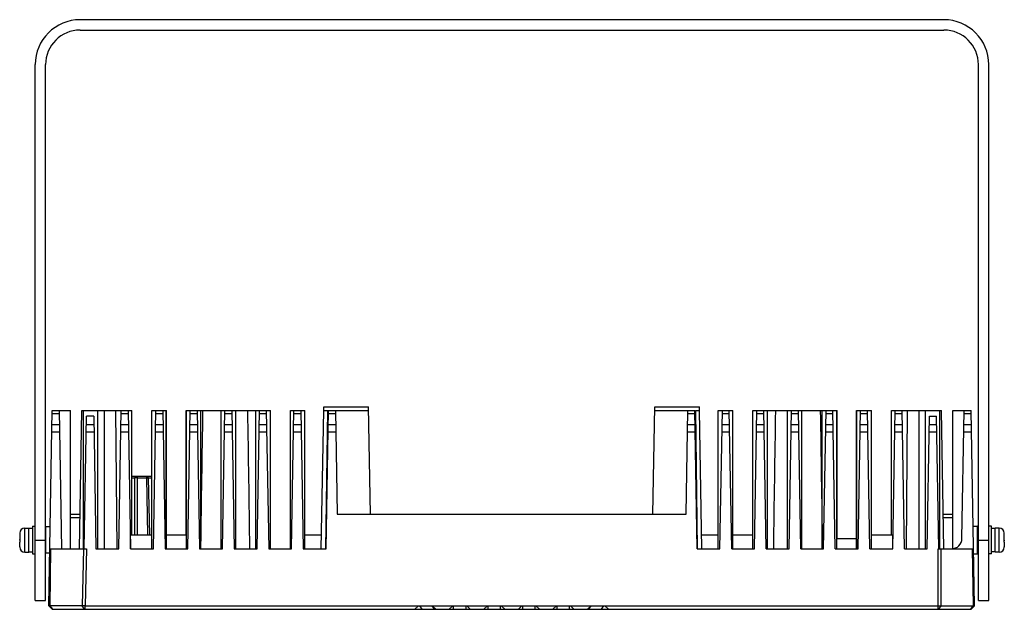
# Model space of a CAD drawing. Header units: millimetres. Extents: x 84 to 543, y 99 to 361.
# Tile 1 of 7: x 101 to 243, y 109 to 194. Entities that reach past the tile are written whole.
import ezdxf

# ---------------------------------------------------------------- set-up
doc = ezdxf.new("R2010")
doc.units = ezdxf.units.MM
doc.header["$LTSCALE"] = 0.3
doc.layers.add('00_COMPONENTS', color=7, linetype='CONTINUOUS')

msp = doc.modelspace()

# ---------------------------------------------------------------- linework, layer by layer
at = {"layer": '00_COMPONENTS', "color": 7}
for p, q in [((234.4432, 194.322), (109.4432, 194.322)), ((109.4432, 192.822), (234.4432, 192.822)), ((102.9432, 110.3224), (102.9432, 187.822)), ((104.4432, 110.3224), (104.4432, 187.822)), ((239.4432, 110.3224), (239.4432, 187.822)), ((240.9432, 110.3224), (240.9432, 187.822)), ((144.6878, 137.8255), (144.6965, 138.322)), ((144.6965, 138.322), (151.179, 138.322)), ((151.4496, 122.822), (151.179, 138.322)), ((192.3259, 122.822), (192.5965, 138.322)), ((192.5965, 138.322), (199.079, 138.322)), ((199.0877, 137.8255), (199.079, 138.322)), ((104.8966, 109.5807), (105.3896, 137.822)), ((105.3896, 137.822), (108.0244, 137.822)), ((106.3878, 137.822), (106.7369, 117.822)), ((108.0244, 117.822), (108.0244, 137.822)), ((109.3387, 117.822), (109.6878, 137.822)), ((109.6882, 137.822), (112.0039, 137.822)), ((109.9047, 117.822), (109.9047, 137.822)), ((110.0387, 117.822), (110.3737, 137.0158)), ((111.4018, 137.0158), (110.3737, 137.0158)), ((111.4018, 137.0158), (111.7369, 117.822)), ((112.0039, 117.822), (112.0039, 137.822)), ((112.0073, 137.822), (116.9244, 137.822)), ((115.0387, 117.822), (115.3878, 137.822)), ((116.3878, 137.822), (116.7369, 117.822)), ((116.9244, 119.822), (116.9244, 137.822)), ((119.8144, 117.822), (119.8144, 137.822)), ((119.8144, 137.822), (121.9539, 137.822)), ((120.0387, 117.822), (120.3878, 137.822)), ((121.3878, 137.822), (121.7369, 117.822)), ((121.9135, 117.822), (121.9135, 137.822)), ((121.9539, 117.822), (121.9539, 137.822)), ((124.7928, 119.822), (124.7928, 137.822)), ((124.7928, 137.822), (136.9744, 137.822)), ((124.8253, 117.822), (124.8253, 137.822)), ((125.0387, 117.822), (125.3878, 137.822)), ((126.3878, 137.822), (126.7369, 117.822)), ((126.9244, 117.822), (126.9244, 137.822)), ((129.8644, 117.822), (129.8644, 137.822)), ((130.0387, 117.822), (130.3878, 137.822)), ((131.3878, 137.822), (131.7369, 117.822)), ((131.9635, 117.822), (131.9635, 137.822)), ((134.8753, 117.822), (134.8753, 137.822)), ((135.0387, 117.822), (135.3878, 137.822)), ((136.3878, 137.822), (136.7369, 117.822)), ((136.9744, 117.822), (136.9744, 137.822)), ((139.8773, 117.822), (139.8773, 137.822)), ((139.8773, 137.822), (141.9765, 137.822)), ((140.0387, 117.822), (140.3878, 137.822)), ((141.3878, 137.822), (141.7369, 117.822)), ((141.9765, 117.822), (141.9765, 137.822)), ((144.3387, 117.822), (144.6878, 137.822)), ((144.6881, 137.822), (151.1878, 137.822)), ((145.0387, 117.822), (145.3878, 137.822)), ((146.3878, 137.822), (146.6496, 122.822)), ((192.5878, 137.822), (198.3878, 137.822)), ((197.1259, 122.822), (197.3878, 137.822)), ((198.7369, 117.822), (198.3878, 137.822)), ((198.4811, 137.822), (199.0875, 137.822)), ((199.4369, 117.822), (199.0878, 137.822)), ((201.7991, 137.822), (203.8982, 137.822)), ((201.7991, 117.822), (201.7991, 137.822)), ((202.0387, 117.822), (202.3878, 137.822)), ((203.7369, 117.822), (203.3878, 137.822)), ((203.8982, 117.822), (203.8982, 137.822)), ((206.8011, 137.822), (218.9828, 137.822)), ((206.8011, 117.822), (206.8011, 137.822)), ((207.0387, 117.822), (207.3878, 137.822)), ((208.7369, 117.822), (208.3878, 137.822)), ((208.9003, 117.822), (208.9003, 137.822)), ((211.812, 117.822), (211.812, 137.822)), ((212.0387, 117.822), (212.3878, 137.822)), ((213.7369, 117.822), (213.3878, 137.822)), ((213.9111, 117.822), (213.9111, 137.822)), ((216.8511, 117.822), (216.8511, 137.822)), ((217.0387, 117.822), (217.3878, 137.822)), ((218.7369, 117.822), (218.3878, 137.822)), ((218.9503, 117.822), (218.9503, 137.822)), ((218.9828, 119.322), (218.9828, 137.822)), ((221.8217, 137.822), (223.9611, 137.822)), ((221.8217, 117.822), (221.8217, 137.822)), ((221.862, 117.822), (221.862, 137.822)), ((222.0387, 117.822), (222.3878, 137.822)), ((223.7369, 117.822), (223.3878, 137.822)), ((223.9611, 117.822), (223.9611, 137.822)), ((226.8511, 137.822), (231.7683, 137.822)), ((226.8511, 119.822), (226.8511, 137.822)), ((227.0387, 117.822), (227.3878, 137.822)), ((228.7369, 117.822), (228.3878, 137.822)), ((231.7717, 137.822), (234.0874, 137.822)), ((231.7717, 117.822), (231.7717, 137.822)), ((232.0387, 117.822), (232.3737, 137.0158)), ((232.3737, 137.0158), (233.4018, 137.0158)), ((233.7369, 117.822), (233.4018, 137.0158)), ((233.8708, 117.822), (233.8708, 137.822)), ((234.4369, 117.822), (234.0878, 137.822)), ((235.7511, 137.822), (238.3859, 137.822)), ((235.7511, 117.8336), (235.7511, 137.822)), ((237.0644, 119.2958), (237.3878, 137.822)), ((238.8789, 109.5807), (238.3859, 137.822)), ((116.9244, 128.322), (119.6847, 128.322)), ((119.8144, 128.1959), (119.6847, 128.322)), ((116.9244, 128.0721), (117.3615, 128.0721)), ((117.744, 128.0721), (119.0795, 128.0721)), ((119.35, 128.0721), (119.8144, 128.0721)), ((108.0244, 122.822), (109.4259, 122.822)), ((146.6496, 122.822), (197.1259, 122.822)), ((234.3496, 122.822), (235.7511, 122.822)), ((100.6932, 120.0334), (100.6932, 119.347)), ((100.6936, 120.0969), (100.6956, 120.0966)), ((101.4432, 120.822), (101.9932, 120.822)), ((101.9932, 117.322), (101.9932, 120.822)), ((102.5432, 121.072), (102.5432, 117.072)), ((102.5432, 121.072), (102.9432, 121.072)), ((105.0955, 120.972), (104.4878, 120.972)), ((116.7369, 117.822), (116.7369, 119.822)), ((116.7369, 119.822), (119.8144, 119.822)), ((121.9539, 119.822), (124.8253, 119.822)), ((141.9765, 119.822), (144.3736, 119.822)), ((199.402, 119.822), (201.7991, 119.822)), ((203.8982, 119.822), (206.8011, 119.822)), ((223.9611, 119.822), (227.0387, 119.822)), ((227.0387, 117.822), (227.0387, 119.822)), ((238.6783, 121.072), (239.2878, 121.072)), ((239.3878, 120.972), (239.3878, 117.172)), ((239.4432, 120.072), (239.3878, 120.072)), ((241.3432, 121.072), (240.9432, 121.072)), ((241.3432, 117.072), (241.3432, 121.072)), ((242.4432, 120.822), (241.8932, 120.822)), ((241.8932, 117.322), (241.8932, 120.822)), ((243.1907, 120.0966), (243.1928, 120.0969)), ((243.1932, 119.347), (243.1932, 120.0334)), ((100.6932, 119.347), (100.6956, 119.347)), ((100.6932, 119.072), (100.6937, 119.1637)), ((100.6932, 118.1105), (100.6932, 118.797)), ((100.6956, 118.797), (100.6932, 118.797)), ((218.9503, 119.322), (221.8217, 119.322)), ((243.1907, 119.347), (243.1932, 119.347)), ((243.1932, 118.797), (243.1907, 118.797)), ((243.1932, 119.072), (243.1926, 118.9803)), ((243.1932, 118.797), (243.1932, 118.1105)), ((100.6956, 118.0474), (100.6936, 118.0471)), ((101.4432, 117.322), (101.9932, 117.322)), ((101.9932, 117.377), (102.5432, 117.377)), ((102.5432, 117.072), (102.9432, 117.072)), ((105.0292, 117.172), (104.4878, 117.172)), ((105.0405, 117.822), (110.3524, 117.822)), ((111.7369, 117.822), (115.0387, 117.822)), ((116.7369, 117.822), (120.0387, 117.822)), ((121.7369, 117.822), (125.0387, 117.822)), ((126.7369, 117.822), (130.0387, 117.822)), ((131.7369, 117.822), (135.0387, 117.822)), ((136.7369, 117.822), (140.0387, 117.822)), ((141.7369, 117.822), (145.0387, 117.822)), ((198.7369, 117.822), (202.0387, 117.822)), ((203.7369, 117.822), (207.0387, 117.822)), ((208.7369, 117.822), (212.0387, 117.822)), ((213.7369, 117.822), (217.0387, 117.822)), ((218.7369, 117.822), (222.0387, 117.822)), ((223.7369, 117.822), (227.0387, 117.822)), ((228.7369, 117.822), (232.0387, 117.822)), ((233.6392, 117.822), (238.735, 117.822)), ((238.7481, 117.072), (239.2878, 117.072)), ((239.4432, 118.072), (239.3878, 118.072)), ((241.3432, 117.072), (240.9432, 117.072)), ((241.8932, 117.377), (241.3432, 117.377)), ((242.4432, 117.322), (241.8932, 117.322)), ((243.1928, 118.0471), (243.1907, 118.0474)), ((102.9432, 110.322), (104.4432, 110.322)), ((239.4432, 110.322), (240.9432, 110.322)), ((105.3966, 109.072), (104.8966, 109.5807)), ((109.7245, 109.5807), (104.8966, 109.5807)), ((105.3966, 109.072), (238.379, 109.072)), ((110.1488, 109.572), (109.7245, 109.5807)), ((110.1488, 109.572), (238.7032, 109.572)), ((157.8703, 109.072), (158.3881, 109.572)), ((160.3878, 109.572), (160.9052, 109.072)), ((163.3878, 109.5717), (162.8703, 109.072)), ((165.3878, 109.572), (165.9052, 109.072)), ((168.3878, 109.5717), (167.8703, 109.072)), ((170.3878, 109.572), (170.9052, 109.072)), ((173.3878, 109.5717), (172.8703, 109.072)), ((175.3878, 109.572), (175.9052, 109.072)), ((178.3878, 109.5717), (177.8703, 109.072)), ((180.3878, 109.572), (180.9052, 109.072)), ((183.3878, 109.5717), (182.8703, 109.072)), ((185.3875, 109.572), (185.9052, 109.072)), ((238.379, 109.072), (238.8789, 109.5807))]:
    msp.add_line(p, q, dxfattribs=at)
at = {"layer": '00_COMPONENTS', "color": 4}
for p, q in [((105.3819, 137.3826), (106.3954, 137.3826)), ((112.9036, 137.822), (112.8999, 117.822)), ((114.8093, 117.822), (114.6278, 137.822)), ((115.3801, 137.3826), (116.3954, 137.3826)), ((120.3801, 137.3826), (121.3954, 137.3826)), ((125.3801, 137.3826), (126.3954, 137.3826)), ((130.3801, 137.3826), (131.3954, 137.3826)), ((135.3801, 137.3826), (136.3954, 137.3826)), ((140.3801, 137.3826), (141.3954, 137.3826)), ((145.0105, 117.822), (145.2944, 137.822)), ((145.3801, 137.3826), (146.3954, 137.3826)), ((197.3801, 137.3826), (198.3954, 137.3826)), ((198.4811, 137.822), (198.765, 117.822)), ((202.3801, 137.3826), (203.3954, 137.3826)), ((207.3801, 137.3826), (208.3954, 137.3826)), ((212.3801, 137.3826), (213.3954, 137.3826)), ((217.3801, 137.3826), (218.3954, 137.3826)), ((222.3801, 137.3826), (223.3954, 137.3826)), ((227.3801, 137.3826), (228.3954, 137.3826)), ((229.1478, 137.822), (228.9662, 117.822)), ((230.8757, 117.822), (230.872, 137.822)), ((237.3801, 137.3826), (238.3936, 137.3826)), ((106.4237, 135.7613), (105.3536, 135.7613)), ((111.4237, 135.7613), (110.3518, 135.7613)), ((116.4237, 135.7613), (115.3518, 135.7613)), ((121.4237, 135.7613), (120.3518, 135.7613)), ((126.4237, 135.7613), (125.3518, 135.7613)), ((131.4237, 135.7613), (130.3518, 135.7613)), ((136.4237, 135.7613), (135.3518, 135.7613)), ((141.4237, 135.7613), (140.3518, 135.7613)), ((146.4237, 135.7613), (145.3518, 135.7613)), ((198.4237, 135.7613), (197.3518, 135.7613)), ((203.4237, 135.7613), (202.3518, 135.7613)), ((208.4237, 135.7613), (207.3518, 135.7613)), ((213.4237, 135.7613), (212.3518, 135.7613)), ((218.4237, 135.7613), (217.3518, 135.7613)), ((223.4237, 135.7613), (222.3518, 135.7613)), ((228.4237, 135.7613), (227.3518, 135.7613)), ((233.4237, 135.7613), (232.3518, 135.7613)), ((238.4219, 135.7613), (237.3518, 135.7613)), ((106.4423, 134.7007), (105.3351, 134.7007)), ((111.4423, 134.7007), (110.3333, 134.7007)), ((116.4423, 134.7007), (115.3333, 134.7007)), ((121.4423, 134.7007), (120.3333, 134.7007)), ((126.4423, 134.7007), (125.3333, 134.7007)), ((131.4423, 134.7007), (130.3333, 134.7007)), ((136.4423, 134.7007), (135.3333, 134.7007)), ((141.4423, 134.7007), (140.3333, 134.7007)), ((146.4423, 134.7007), (145.3333, 134.7007)), ((198.4423, 134.7007), (197.3333, 134.7007)), ((203.4423, 134.7007), (202.3333, 134.7007)), ((208.4423, 134.7007), (207.3333, 134.7007)), ((213.4423, 134.7007), (212.3333, 134.7007)), ((218.4423, 134.7007), (217.3333, 134.7007)), ((223.4423, 134.7007), (222.3333, 134.7007)), ((228.4423, 134.7007), (227.3333, 134.7007)), ((233.4423, 134.7007), (232.3333, 134.7007)), ((238.4404, 134.7007), (237.3333, 134.7007)), ((117.4597, 128.322), (117.3615, 128.0721)), ((117.6459, 128.322), (117.744, 128.0721)), ((118.9813, 128.322), (119.0795, 128.0721)), ((119.113, 128.322), (119.35, 128.0721)), ((119.6662, 128.322), (119.8144, 128.1657)), ((117.3615, 119.822), (117.3615, 128.0721)), ((117.744, 119.822), (117.744, 128.0721)), ((119.2448, 119.822), (119.0795, 128.0721)), ((119.5154, 119.822), (119.35, 128.0721)), ((108.0244, 122.3307), (109.4174, 122.3307)), ((234.3582, 122.3307), (235.7511, 122.3307)), ((101.4432, 117.322), (101.4432, 120.822)), ((104.4878, 117.172), (104.4878, 120.972)), ((239.2878, 121.072), (239.2878, 117.072)), ((242.4432, 117.322), (242.4432, 120.822)), ((102.9432, 119.072), (104.4432, 119.072)), ((239.4432, 119.072), (240.9432, 119.072)), ((105.1137, 109.5807), (105.2154, 117.822)), ((109.928, 117.822), (109.7245, 109.5807)), ((110.3524, 117.822), (110.1488, 109.572)), ((233.6392, 109.072), (233.6392, 117.822)), ((234.0635, 109.572), (234.0635, 117.822)), ((238.5592, 117.822), (238.7032, 109.572)), ((105.4672, 109.072), (105.1137, 109.5807)), ((110.078, 109.072), (109.7245, 109.5807)), ((110.1488, 109.072), (110.1488, 109.572)), ((158.5536, 109.5717), (158.8944, 109.072)), ((160.3536, 109.5717), (160.6944, 109.072)), ((163.4878, 109.072), (163.4878, 109.5717)), ((165.2878, 109.072), (165.2878, 109.5717)), ((168.4878, 109.072), (168.4878, 109.5717)), ((170.2878, 109.072), (170.2878, 109.5717)), ((173.4878, 109.072), (173.4878, 109.5717)), ((175.2878, 109.072), (175.2878, 109.5717)), ((178.4878, 109.072), (178.4878, 109.5717)), ((180.2878, 109.072), (180.2878, 109.5717)), ((183.0812, 109.072), (183.4219, 109.5717)), ((184.8812, 109.072), (185.2219, 109.5717)), ((233.71, 109.072), (234.0635, 109.572)), ((238.3497, 109.072), (238.7032, 109.572))]:
    msp.add_line(p, q, dxfattribs=at)
at = {"layer": '00_COMPONENTS', "color": 7}
for centre, radius, start, end in [((109.4432, 187.822), 6.5, 90, 180), ((234.4432, 187.822), 6.5, 0, 90), ((109.4432, 187.822), 5, 90, 180), ((234.4432, 187.822), 5, 0, 90), ((117.5528, 95.3264), 32.7462, 89.665324, 90.334676), ((101.4991, 120.0335), 0.8059, 175.512344, 180.004314), ((101.4432, 120.072), 0.75, 90, 178.095371), ((239.2878, 120.972), 0.1, 0, 90), ((242.4432, 120.072), 0.75, 1.904629, 90), ((242.3924, 120.0338), 0.8008, 3.993605, 4.493628), ((242.3874, 120.0335), 0.8058, 0.495775, 3.990134), ((242.3825, 120.0334), 0.8107, 359.99994, 0.498438), ((105.9582, 119.0735), 5.265, 180.016519, 180.349187), ((235.5646, 119.322), 1.5, 270, 359), ((237.9283, 119.0705), 5.2648, 0.016519, 0.349189), ((101.4991, 118.1105), 0.8059, 179.995686, 184.487656), ((101.4432, 118.072), 0.75, 181.904629, 270), ((239.2878, 117.172), 0.1, 270, 360), ((242.4432, 118.072), 0.75, 270, 358.095371), ((242.3921, 118.1102), 0.801, 355.506461, 356.256694), ((242.3903, 118.1103), 0.8029, 356.256687, 357.006193), ((242.3886, 118.1104), 0.8046, 357.006186, 357.755281), ((242.3867, 118.1105), 0.8064, 357.755331, 358.503984), ((242.3847, 118.1105), 0.8085, 358.503977, 359.252146), ((242.3829, 118.1105), 0.8103, 359.252138, 0.00013)]:
    msp.add_arc(centre, radius, start, end, dxfattribs=at)
for centre, start_param, end_param in [((102.5432, 119.072), 7.85398163, 7.97236036), ((101.6502, 119.072), 1.47478883, 1.49709164), ((241.3432, 119.072), 1.47476804, 1.57079633), ((242.2361, 119.072), 1.64450102, 1.76373148)]:
    msp.add_ellipse(centre, major_axis=(4.657, 0), ratio=0.36397023, start_param=start_param, end_param=end_param, dxfattribs=at)
for points in [[(126.9244, 118.2966), (127.0165, 124.8051), (127.1122, 131.3136), (127.2126, 137.822)], [(133.6629, 137.822), (133.7657, 131.1554), (133.8637, 124.4887), (133.9579, 117.822)], [(209.8177, 117.822), (209.9119, 124.4887), (210.0098, 131.1554), (210.1126, 137.822)], [(216.5629, 137.822), (216.6633, 131.3136), (216.759, 124.8051), (216.8511, 118.2966)]]:
    msp.add_open_spline(points, degree=3, dxfattribs=at)
for points, knots in [([(119.0795, 128.0721), (119.1083, 128.0722), (119.1985, 128.0726), (119.2887, 128.073), (119.35, 128.0721)], [0, 0, 0, 0, 0.31948638, 1, 1, 1, 1]), ([(100.6956, 119.347), (100.6947, 119.3012), (100.6941, 119.2324), (100.6936, 119.1407), (100.6932, 119.0949), (100.6932, 119.072)], [0, 0, 0, 0, 0.49999738, 0.74999936, 1, 1, 1, 1]), ([(100.6932, 119.072), (100.6932, 119.0491), (100.6936, 119.0032), (100.6941, 118.9116), (100.6947, 118.8428), (100.6956, 118.797)], [0, 0, 0, 0, 0.25000064, 0.50000262, 1, 1, 1, 1]), ([(243.1932, 119.072), (243.1932, 119.0949), (243.1928, 119.1407), (243.1923, 119.2324), (243.1917, 119.3012), (243.1907, 119.347)], [0, 0, 0, 0, 0.25000064, 0.50000262, 1, 1, 1, 1]), ([(243.1907, 118.797), (243.1917, 118.8428), (243.1923, 118.9116), (243.1928, 119.0032), (243.1932, 119.0491), (243.1932, 119.072)], [0, 0, 0, 0, 0.49999738, 0.74999936, 1, 1, 1, 1]), ([(238.8789, 109.5807), (238.879, 109.5768), (238.8545, 109.5819), (238.8295, 109.5739), (238.7699, 109.5752), (238.7281, 109.5727), (238.7032, 109.572)], [0, 0, 0, 0, 0.06629784, 0.26035771, 0.57574462, 1, 1, 1, 1])]:
    msp.add_open_spline(points, degree=3, knots=knots, dxfattribs=at)

doc.saveas('drawing.dxf')
